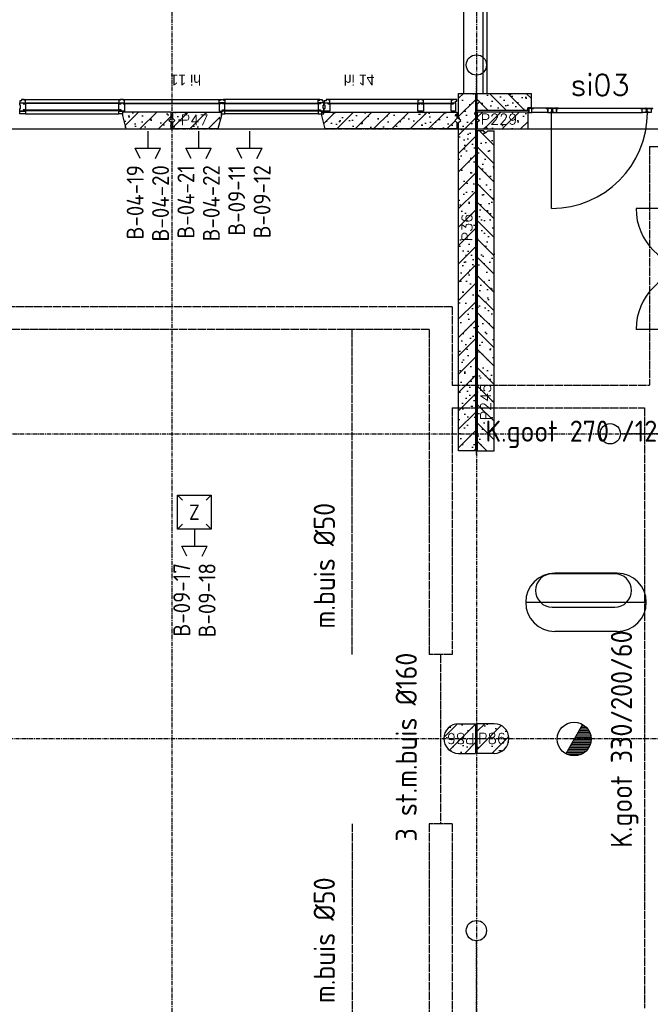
# Model space of a CAD drawing. Extents: x 0 to 1189, y 0 to 841.
# Tile 30 of 44: x 586 to 661, y 218 to 335. Entities that reach past the tile are written whole.
import ezdxf
from ezdxf.enums import TextEntityAlignment as Align

# ---------------------------------------------------------------- set-up
doc = ezdxf.new("R2010")
doc.units = 0
doc.header["$PDSIZE"] = 2
for name, pattern in [('AUSGEZOGEN', [0]), ('B0304', [6, 5, -0.5, 0, -0.5]), ('DASHDOT', [25.4, 12.7, -6.35, 0, -6.35]), ('E0001', [1, 1, 0])]:
    doc.linetypes.add(name, pattern=pattern)
doc.layers.get('0').update_dxf_attribs({"linetype": 'CONTINUOUS'})
for name, color, linetype in [('AB$1A---_ATTRIB', 9, 'CONTINUOUS'), ('AL$1A---_ALGEMEEN', 9, 'CONTINUOUS'), ('AT$1A---_TEKSTK', 15, 'CONTINUOUS'), ('EL65----_BEVEILIGING', 2, 'CONTINUOUS'), ('ET6130--_KANALISATIE', 7, 'CONTINUOUS'), ('GOTEN', 3, 'CONTINUOUS'), ('STRAMIEN', 1, 'CONTINUOUS'), ('VITELCODERING', 5, 'CONTINUOUS'), ('VITELDATA', 1, 'CONTINUOUS')]:
    doc.layers.add(name, color=color, linetype=linetype)
doc.styles.add('GBB_ISOT', font='b-gbt3.shx')
doc.styles.add('ROMANS', font='romans.shx', dxfattribs={"height": 300})
doc.styles.get("Standard").update_dxf_attribs({"font": 'ISO'})

# ---------------------------------------------------------------- blocks, each defined once
blk = doc.blocks.new('$DAT003')
for p, q in [((3.2, 0.9), (2, 1.5)), ((2, -1.5), (2, 1.5)), ((0, 0), (2, 0)), ((3.2, -0.9), (2, -1.5))]:
    blk.add_line(p, q)
blk = doc.blocks.new('30114')
at = {"layer": 'AL$1A---_ALGEMEEN', "color": 15, "linetype": 'AUSGEZOGEN'}
for p, q in [((-18.5, 3), (0, 3)), ((0, 1.5), (-18.5, 1.5)), ((0, 0), (-18.5, 0)), ((0, 21.22636), (0, 48.5)), ((0, 3), (0, 21.22636)), ((42, 1.5), (0, 1.5)), ((61.5, 0), (0, 0)), ((1.5, 50), (38.5, 50)), ((1.5, 21.22636), (1.5, 48.5)), ((1.5, 48.5), (38.5, 48.5)), ((1.5, 3), (1.5, 21.22636)), ((38.5, 48.5), (38.5, 43)), ((40, 48.5), (40, 43)), ((40, 43), (48.5, 43)), ((40, 41.5), (48.5, 41.5)), ((48.5, 8.5), (42, 8.5)), ((48.5, 7), (42, 7)), ((42, 3), (61.5, 3)), ((42, 1.5), (61.5, 1.5)), ((48.5, 41.5), (48.5, 21.22636)), ((48.5, 21.22636), (48.5, 8.5)), ((50, 41.5), (50, 21.22636)), ((50, 21.22636), (50, 8.5))]:
    blk.add_line(p, q, dxfattribs=at)
for centre, radius, start, end in [((-18.5, 1.5), 1.5, 90, 180), ((-18.5, 1.5), 1.5, 180, 270), ((1.5, 48.5), 1.5, 90, 180), ((0, 3), 1.5, 270, 0), ((38.5, 48.5), 1.5, 0, 90), ((40, 43), 1.5, 180, 270), ((42, 5), 3.5, 90, 180), ((42, 5), 3.5, 180, 270), ((42, 5), 2, 90, 180), ((42, 5), 2, 180, 270), ((48.5, 41.5), 1.5, 0, 90), ((48.5, 8.5), 1.5, 270, 0), ((61.5, 1.5), 1.5, 0, 90), ((61.5, 1.5), 1.5, 270, 0)]:
    blk.add_arc(centre, radius, start, end, dxfattribs=at)
blk = doc.blocks.new('30416')
at = {"layer": 'AL$1A---_ALGEMEEN', "color": 15, "linetype": 'AUSGEZOGEN'}
for p, q in [((-21.50002, 50), (9.86174, 50.00002)), ((-21.50002, 48.5), (-2.000015, 48.5)), ((-2.000015, 47), (-21.50002, 47)), ((-10, 31.0621), (-10, 41.5)), ((-10, 8.5), (-10, 31.0621)), ((-8.5, 43), (-2, 43)), ((-8.5, 41.5), (-2, 41.5)), ((-8.5, 31.0621), (-8.5, 41.5)), ((-8.5, 8.5), (-8.5, 31.0621)), ((0, 8.5), (-8.5, 8.5)), ((0, 7), (-8.5, 7)), ((-2.000015, 48.5), (9.86174, 48.5)), ((0, 1.5), (0, 7)), ((1.5, 1.5), (1.5, 7)), ((9.861786, 1.5), (1.5, 1.5)), ((9.861786, 0), (1.5, 0)), ((40, 1.500015), (9.861755, 1.5)), ((9.861786, 50), (38.5, 50.00002)), ((9.861786, 48.5), (38.5, 48.50002)), ((58.50002, 0.000015), (9.861786, 0)), ((38.5, 48.5), (38.5, 31.0621)), ((38.5, 31.06212), (38.5, 3.000015)), ((40, 48.5), (40, 31.0621)), ((40, 31.06212), (40, 3.000015)), ((40, 3.000015), (58.5, 3.000015)), ((58.50002, 1.500015), (40, 1.500015))]:
    blk.add_line(p, q, dxfattribs=at)
for centre, radius, start, end in [((-21.50002, 48.5), 1.5, 90, 180), ((-21.50002, 48.5), 1.5, 180, 270), ((-8.5, 41.5), 1.5, 90, 180), ((-8.5, 8.5), 1.5, 180, 270), ((-2.000015, 45), 3.5, 0, 90.00001), ((-2.000015, 45), 2, 0, 90.00001), ((-2.000015, 45), 3.5, 270, 0), ((-2.000015, 45), 2, 270, 0), ((0, 7), 1.5, 0, 90), ((1.5, 1.5), 1.5, 180, 270), ((38.5, 48.5), 1.5, 0, 90.00001), ((40, 3.000015), 1.5, 180, 270), ((58.50002, 1.500015), 1.5, 0, 90.00001), ((58.50002, 1.500015), 1.5, 270, 0)]:
    blk.add_arc(centre, radius, start, end, dxfattribs=at)
blk = doc.blocks.new('01564')
at = {"layer": 'AL$1A---_ALGEMEEN', "color": 15, "linetype": 'AUSGEZOGEN'}
for p, q in [((0, 1.5), (0, 48.5)), ((1.5, 50), (38.5, 50)), ((1.5, 1.5), (1.5, 48.5)), ((1.5, 48.5), (38.5, 48.5)), ((40, 1.5), (1.5, 1.5)), ((58.5, 0), (1.5, 0)), ((38.5, 48.5), (38.5, 3)), ((40, 48.5), (40, 3)), ((40, 3), (58.5, 3)), ((58.5, 1.5), (40, 1.5))]:
    blk.add_line(p, q, dxfattribs=at)
for centre, start, end in [((1.5, 48.5), 90, 180), ((1.5, 1.5), 180, 270), ((38.5, 48.5), 0, 90), ((40, 3), 180, 270), ((58.5, 1.5), 0, 90), ((58.5, 1.5), 270, 0)]:
    blk.add_arc(centre, 1.5, start, end, dxfattribs=at)
blk = doc.blocks.new('XREF_B-A3-II-114')
at = {"layer": 'AL$1A---_ALGEMEEN', "ltscale": 2}
h = blk.add_hatch(dxfattribs=at)
h.set_pattern_fill('PREFB', color=8, scale=8, angle=180, style=0)
h.set_pattern_definition([(225, (75283.26, 44216.29), (108.6116, -108.6116), []), (197, (75283.26, 44216.29), (-41.26, -127.7242), [0, -130.56, -73.92, 0, -107.52]), (228, (75283.26, 44216.29), (29.465, -129.875), [0, -129.28, 0, -131.84, 0, -106.24]), (251, (75283.26, 44216.29), (76.6585, -107.621), [0, -128, 0, -768, -105.28])])
h.paths.add_polyline_path([(75263, 44616), (75063, 44616), (75063, 44321), (75088, 44296), (75063, 44271), (75063, 40396), (75263, 40396)])
h = blk.add_hatch(dxfattribs=at)
h.set_pattern_fill('PREFB', color=8, scale=8, angle=180, style=0)
h.set_pattern_definition([(135, (78873.26, 44196.29), (108.6116, 108.6116), []), (163, (78873.26, 44196.29), (-41.26, 127.7242), [0, -130.56, -73.92, 0, -107.52]), (132, (78873.26, 44196.29), (29.465, 129.875), [0, -129.28, 0, -131.84, 0, -106.24]), (109, (78873.26, 44196.29), (76.6585, 107.621), [0, -128, 0, -768, -105.28])])
h.paths.add_polyline_path([(78663, 44416), (77576, 44416), (77576, 44446), (77533, 44446), (77533, 44616), (78663, 44616), (78663, 44541), (78638, 44516), (78663, 44491)])
h.paths.add_polyline_path([(75923, 44446), (75880, 44446), (75880, 44416), (75283, 44416), (75283, 44491), (75308, 44516), (75283, 44541), (75283, 44616), (75923, 44616)])
h = blk.add_hatch(dxfattribs=at)
h.set_pattern_fill('PREFB', color=8, scale=8, angle=180, style=0)
h.set_pattern_definition([(225, (64473.26, 44196.29), (108.6116, -108.6116), []), (197, (64473.26, 44196.29), (-41.26, -127.7242), [0, -130.56, -73.92, 0, -107.52]), (228, (64473.26, 44196.29), (29.465, -129.875), [0, -129.28, 0, -131.84, 0, -106.24]), (251, (64473.26, 44196.29), (76.6585, -107.6209), [0, -128, 0, -768, -105.28])])
h.paths.add_polyline_path([(65059, 44356), (65059, 44396), (64483, 44396), (64483, 44321), (64508, 44296), (64483, 44271), (64483, 44196), (65016, 44196)])
h.paths.add_polyline_path([(68264, 44356), (68264, 44396), (67882, 44396), (67882, 44356), (67925, 44196), (68221, 44196)])
h.paths.add_polyline_path([(71638, 44296), (71663, 44321), (71663, 44396), (71087, 44396), (71087, 44356), (71130, 44196), (71663, 44196), (71663, 44271)])
h = blk.add_hatch(dxfattribs=at)
h.set_pattern_fill('PREFB', color=8, scale=8, angle=180, style=0)
h.set_pattern_definition([(225, (75053.26, 44196.29), (108.6116, -108.6116), []), (197, (75053.26, 44196.29), (-41.26, -127.724), [0, -130.56, -73.92, 0, -107.52]), (228, (75053.26, 44196.29), (29.465, -129.875), [0, -129.28, 0, -131.84, 0, -106.24]), (251, (75053.26, 44196.29), (76.6585, -107.621), [0, -128, 0, -768, -105.28])])
h.paths.add_polyline_path([(72246, 44356), (72246, 44396), (71683, 44396), (71683, 44321), (71708, 44296), (71683, 44271), (71683, 44196), (72203, 44196)])
h.paths.add_polyline_path([(75018, 44296), (75043, 44321), (75043, 44396), (73444, 44396), (73444, 44356), (73487, 44196), (75043, 44196), (75043, 44271)])
h = blk.add_hatch(dxfattribs=at)
h.set_pattern_fill('PREFB', color=8, scale=8, angle=180, style=0)
h.set_pattern_definition([(225, (75273.26, 44196.29), (108.6116, -108.6116), []), (197, (75273.26, 44196.29), (-41.26, -127.724), [0, -130.56, -73.92, 0, -107.52]), (228, (75273.26, 44196.29), (29.465, -129.875), [0, -129.28, 0, -131.84, 0, -106.24]), (251, (75273.26, 44196.29), (76.6585, -107.621), [0, -128, 0, -768, -105.28])])
h.paths.add_polyline_path([(75880, 44396), (75283, 44396), (75283, 44321), (75308, 44296), (75283, 44271), (75283, 44196), (75358, 44196), (75383, 44221), (75408, 44196), (75880, 44196)])
h.paths.add_polyline_path([(78638, 44296), (78663, 44321), (78663, 44396), (77576, 44396), (77576, 44196), (78663, 44196), (78663, 44271)])
at = {"layer": 'AL$1A---_ALGEMEEN'}
h = blk.add_hatch(dxfattribs=at)
h.set_pattern_fill('PREFB', color=8, scale=8, angle=270, style=0)
h.set_pattern_definition([(315, (75273.26, 44196.29), (108.6116, 108.6116), []), (287, (75273.26, 44196.29), (127.7242, -41.26), [0, -130.56, -73.92, 0, -107.52]), (318, (75273.26, 44196.29), (129.875, 29.465), [0, -129.28, 0, -131.84, 0, -106.24]), (341, (75273.26, 44196.29), (107.621, 76.6585), [0, -128, 0, -768, -105.28])])
h.paths.add_polyline_path([(75283, 44176), (75283, 40396), (75483, 40396), (75483, 44176), (75408, 44176), (75383, 44151), (75358, 44176)])
at = {"layer": 'AL$1A---_ALGEMEEN', "ltscale": 2}
h = blk.add_hatch(dxfattribs=at)
h.set_pattern_fill('PREFB', color=8, scale=8, angle=360, style=0)
h.set_pattern_definition([(45, (75263.26, 36821.29), (-108.61, 108.61), []), (17, (75263.26, 36821.29), (41.26, 127.724), [0, -130.56, -73.92, 0, -107.52]), (48, (75263.26, 36821.29), (-29.465, 129.875), [0, -129.28, 0, -131.84, 0, -106.24]), (71, (75263.26, 36821.29), (-76.659, 107.62), [0, -128, 0, -768, -105.28])])
h.paths.add_polyline_path([(75063, 36821), (75263, 36821), (75263, 37171), (75063, 37171, 1)])
h = blk.add_hatch(dxfattribs=at)
h.set_pattern_fill('PREFB', color=8, scale=8, angle=180, style=0)
h.set_pattern_definition([(225, (75283.26, 37171.29), (108.61, -108.61), []), (197, (75283.26, 37171.29), (-41.26, -127.724), [0, -130.56, -73.92, 0, -107.52]), (228, (75283.26, 37171.29), (29.465, -129.875), [0, -129.28, 0, -131.84, 0, -106.24]), (251, (75283.26, 37171.29), (76.659, -107.62), [0, -128, 0, -768, -105.28])])
h.paths.add_polyline_path([(75483, 37171), (75283, 37171), (75283, 36821), (75483, 36821, 1)])
at = {"layer": 'AL$1A---_ALGEMEEN', "color": 8, "ltscale": 2}
for p, q in [((75120, 61776), (75120, 44616)), ((75348, 47648), (75348, 44616)), ((75398, 47648), (75398, 44616)), ((69915, 44545), (71064, 44545)), ((71087, 44545), (72249, 44545)), ((73421, 44545), (72282, 44545)), ((74993, 44545), (73525, 44545)), ((71066, 44502), (69924, 44502)), ((69924, 44498), (69924, 44502)), ((71066, 44498), (69924, 44498)), ((71066, 44498), (71066, 44502)), ((71105, 44502), (72242, 44502)), ((71105, 44498), (71105, 44502)), ((71105, 44498), (72242, 44498)), ((72242, 44498), (72242, 44502)), ((72280, 44498), (72280, 44502)), ((72280, 44502), (73423, 44502)), ((72280, 44498), (73423, 44498)), ((73423, 44498), (73423, 44502)), ((73520, 44502), (74600, 44502)), ((73520, 44498), (74600, 44498)), ((73524, 44498), (73524, 44502)), ((74600, 44498), (74600, 44502)), ((74630, 44502), (74995, 44502)), ((74630, 44498), (74630, 44502)), ((74630, 44498), (74995, 44498)), ((74998, 44498), (74998, 44502)), ((76097, 44441), (75949, 44441)), ((76242, 44441), (77215, 44441)), ((71066, 44418), (69923, 44418)), ((69923, 44410), (69923, 44418)), ((71066, 44410), (69923, 44410)), ((69942, 44376), (71047, 44376)), ((71066, 44410), (71066, 44418)), ((72280, 44418), (73423, 44418)), ((72280, 44410), (72280, 44418)), ((72280, 44410), (73423, 44410)), ((73404, 44376), (72299, 44376)), ((73423, 44410), (73423, 44418)), ((73478, 44406), (73475, 44406)), ((74611, 44406), (74608, 44406)), ((76117, 44391), (75929, 44391)), ((76162, 43258), (76162, 44391)), ((76222, 44391), (77235, 44391)), ((64483, 44196), (71663, 44196)), ((72203, 44196), (73487, 44196)), ((77862, 43258), (77161, 43258)), ((77862, 41829), (77161, 41829))]:
    blk.add_line(p, q, dxfattribs=at)
at = {"layer": 'AL$1A---_ALGEMEEN', "color": 8, "linetype": 'DASHDOT', "ltscale": 0.5}
for p, q in [((75273, 40352), (75273, 44832)), ((74863, 44196), (80193, 44196)), ((75094, 44196), (79574, 44196)), ((85129, 40596), (76976, 40596)), ((75273, 29552), (75273, 34607))]:
    blk.add_line(p, q, dxfattribs=at)
at = {"layer": 'AL$1A---_ALGEMEEN', "color": 8, "linetype": 'Continuous', "ltscale": 2}
for p, q in [((73525, 44545), (73495, 44545)), ((73495, 44545), (73495, 44530)), ((73525, 44535), (73525, 44545)), ((74631, 44545), (74598, 44545)), ((74598, 44545), (74598, 44535)), ((74631, 44535), (74631, 44545)), ((75043, 44545), (74993, 44545)), ((74993, 44545), (74993, 44535)), ((75043, 44535), (75043, 44545)), ((75063, 44616), (75263, 44616)), ((75063, 44321), (75063, 44616)), ((75263, 44616), (75263, 40396)), ((73495, 44530), (73475, 44530)), ((73475, 44530), (73475, 44506)), ((73475, 44506), (73542, 44506)), ((73475, 44494), (73475, 44506)), ((73475, 44506), (73515, 44506)), ((73475, 44476), (73475, 44494)), ((73475, 44494), (73475, 44494)), ((73484, 44476), (73475, 44476)), ((73475, 44422), (73475, 44436)), ((73475, 44436), (73484, 44436)), ((73484, 44436), (73484, 44476)), ((73515, 44506), (73515, 44494)), ((73515, 44494), (73542, 44494)), ((73542, 44535), (73525, 44535)), ((73542, 44506), (73542, 44535)), ((73542, 44494), (73542, 44410)), ((74598, 44535), (74581, 44535)), ((74581, 44535), (74581, 44506)), ((74581, 44506), (74648, 44506)), ((74581, 44466), (74581, 44494)), ((74581, 44494), (74608, 44494)), ((74581, 44406), (74581, 44466)), ((74608, 44494), (74608, 44506)), ((74608, 44506), (74621, 44506)), ((74621, 44506), (74621, 44494)), ((74621, 44494), (74648, 44494)), ((74648, 44535), (74631, 44535)), ((74648, 44506), (74648, 44535)), ((74648, 44494), (74648, 44410)), ((74993, 44535), (74976, 44535)), ((74976, 44535), (74976, 44506)), ((74976, 44506), (75026, 44506)), ((74976, 44466), (74976, 44494)), ((74976, 44494), (75003, 44494)), ((74976, 44406), (74976, 44466)), ((75003, 44494), (75003, 44506)), ((75003, 44506), (75026, 44506)), ((75026, 44506), (75026, 44523)), ((75026, 44523), (75043, 44523)), ((75026, 44506), (75026, 44494)), ((75026, 44494), (75026, 44494)), ((75026, 44494), (75026, 44426)), ((75026, 44426), (75026, 44406)), ((75043, 44523), (75043, 44535)), ((75043, 44535), (75043, 44535)), ((71663, 44396), (71087, 44396)), ((71087, 44396), (71087, 44356)), ((71087, 44356), (71130, 44196)), ((71663, 44321), (71663, 44396)), ((71683, 44396), (72259, 44396)), ((71683, 44321), (71683, 44396)), ((72259, 44356), (72216, 44196)), ((72259, 44356), (72259, 44396)), ((73444, 44356), (73444, 44396)), ((73444, 44396), (75043, 44396)), ((73487, 44196), (73444, 44356)), ((73475, 44406), (73475, 44422)), ((73475, 44422), (73475, 44422)), ((73515, 44406), (73478, 44406)), ((73542, 44406), (73515, 44406)), ((73515, 44406), (73515, 44406)), ((73542, 44410), (73542, 44406)), ((74608, 44406), (74581, 44406)), ((74608, 44406), (74608, 44406)), ((74621, 44406), (74611, 44406)), ((74648, 44406), (74621, 44406)), ((74621, 44406), (74621, 44406)), ((74648, 44410), (74648, 44406)), ((75003, 44406), (74976, 44406)), ((75003, 44406), (75003, 44406)), ((75006, 44406), (75003, 44406)), ((75026, 44406), (75006, 44406)), ((75043, 44396), (75043, 44321)), ((75088, 44296), (75063, 44321)), ((71130, 44196), (71663, 44196)), ((71663, 44196), (71663, 44271)), ((71683, 44196), (71683, 44271)), ((72216, 44196), (71683, 44196)), ((75043, 44196), (73487, 44196)), ((75043, 44271), (75043, 44196)), ((75063, 44271), (75088, 44296)), ((75063, 40396), (75063, 44271)), ((75263, 40396), (75063, 40396)), ((75063, 37171), (75263, 37171)), ((75263, 37171), (75263, 36821)), ((75483, 37171), (75283, 37171)), ((75283, 36821), (75283, 37171)), ((75063, 36821), (75263, 36821)), ((75483, 36821), (75283, 36821))]:
    blk.add_line(p, q, dxfattribs=at)
at = {"layer": 'AL$1A---_ALGEMEEN', "color": 8, "linetype": 'Continuous'}
for p, q in [((75283, 44541), (75283, 44616)), ((75283, 44616), (75923, 44616)), ((75923, 44446), (75923, 44616)), ((75308, 44516), (75283, 44541)), ((75283, 44491), (75308, 44516)), ((75283, 44416), (75283, 44491)), ((75880, 44416), (75880, 44446)), ((75923, 44446), (75880, 44446)), ((75880, 44416), (75283, 44416)), ((75880, 44396), (75283, 44396)), ((75283, 44396), (75283, 44321)), ((75283, 44321), (75308, 44296)), ((75880, 44396), (75880, 44196)), ((75308, 44296), (75283, 44271)), ((75283, 44271), (75283, 44196)), ((75283, 44196), (75358, 44196)), ((75358, 44196), (75383, 44221)), ((75383, 44221), (75408, 44196)), ((75408, 44196), (75880, 44196)), ((75283, 44176), (75283, 40396)), ((75358, 44176), (75283, 44176)), ((75358, 44176), (75383, 44151)), ((75383, 44151), (75408, 44176)), ((75408, 44176), (75483, 44176)), ((75483, 40396), (75483, 44176)), ((75283, 40396), (75483, 40396))]:
    blk.add_line(p, q, dxfattribs=at)
at = {"layer": 'AL$1A---_ALGEMEEN', "color": 8, "linetype": 'ByBlock'}
for p, q in [((76909, 38943), (76170, 38943)), ((76939, 38949), (76199, 38949)), ((75856, 38605), (77282, 38605)), ((76910, 38544), (76170, 38544)), ((76939, 38262), (76199, 38262))]:
    blk.add_line(p, q, dxfattribs=at)
at = {"layer": 'AL$1A---_ALGEMEEN', "color": 8, "linetype": 'Continuous', "ltscale": 2}
for points in [[(69875, 44506), (69942, 44506), (69942, 44535), (69925, 44535), (69925, 44545), (69895, 44545), (69895, 44530), (69875, 44530), (69875, 44506)], [(71047, 44506), (71114, 44506), (71114, 44535), (71097, 44535), (71097, 44545), (71064, 44545), (71064, 44535), (71047, 44535), (71047, 44506)], [(72299, 44506), (72232, 44506), (72232, 44535), (72249, 44535), (72249, 44545), (72282, 44545), (72282, 44535), (72299, 44535), (72299, 44506)], [(73471, 44506), (73404, 44506), (73404, 44535), (73421, 44535), (73421, 44545), (73451, 44545), (73451, 44530), (73471, 44530), (73471, 44506)], [(69942, 44406), (69942, 44376), (69875, 44376), (69875, 44406), (69942, 44406)], [(71087, 44406), (71087, 44376), (71047, 44376), (71047, 44406), (71087, 44406)], [(71663, 44271), (71638, 44296), (71663, 44321)], [(71683, 44321), (71708, 44296), (71683, 44271)], [(72260, 44406), (72260, 44376), (72300, 44376), (72300, 44406), (72260, 44406)], [(73404, 44406), (73404, 44376), (73471, 44376), (73471, 44406), (73404, 44406)], [(75043, 44271), (75018, 44296), (75043, 44321)]]:
    blk.add_lwpolyline(points, dxfattribs=at)
for points in [[(69875, 44406), (69875, 44422), (69875, 44422), (69875, 44436), (69884, 44436), (69884, 44476), (69875, 44476), (69875, 44494), (69875, 44494), (69875, 44506), (69915, 44506), (69915, 44494), (69942, 44494), (69942, 44426), (69942, 44422), (69915, 44422), (69915, 44406), (69878, 44406)], [(71074, 44406), (71074, 44422), (71047, 44422), (71047, 44466), (71047, 44494), (71074, 44494), (71074, 44506), (71097, 44506), (71097, 44494), (71114, 44494), (71114, 44426), (71114, 44406), (71077, 44406)], [(72273, 44406), (72273, 44422), (72300, 44422), (72300, 44466), (72300, 44494), (72273, 44494), (72273, 44506), (72250, 44506), (72250, 44494), (72233, 44494), (72233, 44426), (72233, 44406), (72270, 44406)], [(73471, 44406), (73471, 44422), (73471, 44422), (73471, 44436), (73462, 44436), (73462, 44476), (73471, 44476), (73471, 44494), (73471, 44494), (73471, 44506), (73431, 44506), (73431, 44494), (73404, 44494), (73404, 44426), (73404, 44422), (73431, 44422), (73431, 44406), (73468, 44406)]]:
    blk.add_lwpolyline(points, close=True, dxfattribs=at)
for centre in [(75273, 44952), (76856, 40596), (75273, 34727)]:
    blk.add_circle(centre, 120, dxfattribs=at)
at = {"layer": 'AL$1A---_ALGEMEEN', "color": 8, "ltscale": 2}
for centre, radius, start, end in [((76162, 44391), 1133, 270, 0), ((77862, 43258), 701, 180, 270), ((77862, 41829), 701, 90, 180)]:
    blk.add_arc(centre, radius, start, end, dxfattribs=at)
at = {"layer": 'AL$1A---_ALGEMEEN', "color": 8, "linetype": 'ByBlock'}
for centre, radius, start, end in [((76199, 38605), 343, 90, 270), ((76170, 38745), 198, 90, 270), ((76909, 38745), 198, 270, 90), ((76939, 38605), 343, 270, 90)]:
    blk.add_arc(centre, radius, start, end, dxfattribs=at)
at = {"layer": 'AL$1A---_ALGEMEEN', "color": 8, "linetype": 'Continuous', "ltscale": 2}
for centre, start, end in [((75063, 36996), 90, 270), ((75483, 36996), 270, 90)]:
    blk.add_arc(centre, 175, start, end, dxfattribs=at)
for p in [(75273, 44196), (75273, 44196), (75273, 44196), (75273, 40596)]:
    blk.add_point(p, dxfattribs=at)
at = {"layer": 'STRAMIEN', "color": 8, "linetype": 'B0304', "ltscale": 10}
for p, q in [((71673, 85496), (71673, 24869)), ((75273, 85496), (75273, 24869)), ((21073, 44196), (107983, 44196)), ((21073, 40596), (107983, 40596)), ((21023, 36996), (107938, 36996))]:
    blk.add_line(p, q, dxfattribs=at)
at = {"layer": 'AL$1A---_ALGEMEEN', "color": 8, "ltscale": 2, "xscale": -1, "rotation": 180}
for name, p in [('01564', (75890, 44441)), ('30114', (76115, 44441)), ('30416', (76183, 44441))]:
    blk.add_blockref(name, p, dxfattribs=at)
at = {"layer": 'AL$1A---_ALGEMEEN', "color": 8, "ltscale": 2, "rotation": 180}
for name, p in [('30416', (77273, 44441)), ('30114', (77341, 44441))]:
    blk.add_blockref(name, p, dxfattribs=at)
at = {"layer": 'AB$1A---_ATTRIB', "color": 8, "linetype": 'Continuous', "style": 'ROMANS'}
for tag, p, height in [('RUIMTENUMMER', (87442, 75784), 200), ('PEILMAAT', (87388, 75527), 150), ('RUIMTENUMMER', (26337, 75275), 200), ('PEILMAAT', (26282, 75018), 150), ('RUIMTENUMMER', (28654, 73979), 200), ('PEILMAAT', (28600, 73722), 150), ('RUIMTENUMMER', (26337, 72872), 200), ('PEILMAAT', (26282, 72614), 150), ('RUIMTENUMMER', (87442, 71085), 200), ('PEILMAAT', (87388, 70827), 150), ('RUIMTENUMMER', (26601, 70494), 200), ('RUIMTENUMMER', (44704, 70494), 200), ('RUIMTENUMMER', (63062, 70494), 200), ('PEILMAAT', (26547, 70236), 150), ('PEILMAAT', (44650, 70236), 150), ('PEILMAAT', (63008, 70236), 150), ('RUIMTENUMMER', (25709, 68386), 200), ('PEILMAAT', (25654, 68128), 150), ('RUIMTENUMMER', (87442, 66868), 200), ('PEILMAAT', (87388, 66611), 150), ('RUIMTENUMMER', (86686, 65335), 200), ('RUIMTENUMMER', (28777, 65054), 200), ('RUIMTENUMMER', (78665, 65032), 200), ('PEILMAAT', (86631, 65078), 150), ('PEILMAAT', (28722, 64796), 150), ('PEILMAAT', (78611, 64774), 150), ('RUIMTENUMMER', (94007, 64082), 200), ('RUIMTENUMMER', (76130, 63992), 200), ('RUIMTENUMMER', (81543, 63992), 200), ('PEILMAAT', (93953, 63824), 150), ('PEILMAAT', (76076, 63734), 150), ('PEILMAAT', (81488, 63734), 150), ('RUIMTENUMMER', (84341, 63737), 200), ('RUIMTENUMMER', (87793, 63737), 200), ('PEILMAAT', (84286, 63479), 150), ('PEILMAAT', (87738, 63479), 150), ('RUIMTENUMMER', (91439, 63158), 200), ('RUIMTENUMMER', (28777, 63059), 200), ('RUIMTENUMMER', (78665, 63062), 200), ('PEILMAAT', (91385, 62901), 150), ('PEILMAAT', (28722, 62801), 150), ('PEILMAAT', (78611, 62805), 150), ('RUIMTENUMMER', (84600, 60368), 200), ('PEILMAAT', (84546, 60111), 150), ('RUIMTENUMMER', (76130, 53241), 200), ('RUIMTENUMMER', (84607, 53241), 200), ('RUIMTENUMMER', (30604, 53028), 200), ('RUIMTENUMMER', (54379, 53028), 200), ('PEILMAAT', (76076, 52984), 150), ('PEILMAAT', (84553, 52984), 150), ('PEILMAAT', (30550, 52771), 150), ('PEILMAAT', (54325, 52771), 150), ('RUIMTENUMMER', (93702, 49263), 200), ('PEILMAAT', (93647, 49005), 150), ('RUIMTENUMMER', (84528, 46579), 200), ('PEILMAAT', (84474, 46322), 150), ('RUIMTENUMMER', (81571, 43181), 200), ('RUIMTENUMMER', (78360, 43177), 200), ('RUIMTENUMMER', (26316, 42849), 200), ('PEILMAAT', (78306, 42920), 150), ('PEILMAAT', (81517, 42924), 150), ('PEILMAAT', (26262, 42592), 150), ('RUIMTENUMMER', (28812, 41377), 200), ('PEILMAAT', (28757, 41119), 150), ('RUIMTENUMMER', (26316, 40511), 200), ('PEILMAAT', (26262, 40253), 150), ('RUIMTENUMMER', (84742, 39845), 200), ('PEILMAAT', (84687, 39588), 150), ('RUIMTENUMMER', (76067, 38649), 200), ('PEILMAAT', (76012, 38391), 150), ('RUIMTENUMMER', (79485, 38210), 200), ('RUIMTENUMMER', (81709, 38210), 200), ('RUIMTENUMMER', (26547, 38136), 200), ('PEILMAAT', (79430, 37952), 150), ('PEILMAAT', (81654, 37952), 150), ('PEILMAAT', (26493, 37878), 150), ('RUIMTENUMMER', (44826, 37734), 200), ('RUIMTENUMMER', (62880, 37734), 200), ('PEILMAAT', (44772, 37477), 150), ('PEILMAAT', (62825, 37477), 150), ('RUIMTENUMMER', (80669, 36367), 200), ('RUIMTENUMMER', (25342, 36256), 200), ('PEILMAAT', (80614, 36109), 150), ('PEILMAAT', (25288, 35999), 150), ('RUIMTENUMMER', (91184, 35271), 200), ('RUIMTENUMMER', (98529, 35271), 200), ('PEILMAAT', (91129, 35013), 150), ('PEILMAAT', (98475, 35013), 150), ('RUIMTENUMMER', (28777, 32678), 200), ('RUIMTENUMMER', (80669, 32690), 200), ('PEILMAAT', (28723, 32420), 150), ('PEILMAAT', (80614, 32433), 150), ('RUIMTENUMMER', (28777, 30449), 200), ('PEILMAAT', (28723, 30192), 150), ('RUIMTENUMMER', (81104, 27867), 200), ('RUIMTENUMMER', (83871, 27864), 200), ('PEILMAAT', (81049, 27610), 150), ('PEILMAAT', (83817, 27607), 150)]:
    blk.add_attdef(tag, p, '', height=height, dxfattribs=at)
for tag, p, height in [('RUIMTENUMMER', (25294, 72567), 200), ('PEILMAAT', (25552, 72512), 150), ('RUIMTENUMMER', (25280, 40147), 200), ('PEILMAAT', (25537, 40093), 150)]:
    blk.add_attdef(tag, p, '', height=height, rotation=90, dxfattribs=at)
at = {"layer": 'AT$1A---_TEKSTK', "color": 8, "ltscale": 2}
for s, rotation, style, p in [('hi 11', 180, 'GBB_ISOT', (72018, 44838)), ('P36', 90, 'ROMANS', (75225, 42868)), ('P245', 90, 'ROMANS', (75445, 40753)), ('P86', 180, 'ROMANS', (75253, 37058))]:
    blk.add_text(s, height=125, rotation=rotation, dxfattribs=dict(at, style=style)).set_placement(p)
at = {"layer": 'AT$1A---_TEKSTK', "color": 8, "ltscale": 2, "style": 'GBB_ISOT', "oblique": -180, "text_generation_flag": 4}
blk.add_text('hi 14', height=125, dxfattribs=at).set_placement((73705, 44838))
at = {"layer": 'AT$1A---_TEKSTK', "color": 8, "ltscale": 2, "style": 'ROMANS'}
for s, height, p in [('si03', 250, (76388, 44591)), ('P47', 125, (71778, 44240)), ('P229', 125, (75323, 44249)), ('P86', 125, (75294, 36935))]:
    blk.add_text(s, height=height, dxfattribs=at).set_placement(p)
blk = doc.blocks.new('ESDRM')
blk.add_line((1, 1.73), (-1, -1.73))
at = {"color": 0}
for p, q in [((0.69, 1.2), (1.6, 1.2)), ((0.81, 1.4), (1.43, 1.4)), ((0.92, 1.6), (1.2, 1.6)), ((0, 0), (2, 0)), ((0.12, 0.2), (1.99, 0.2)), ((0.23, 0.4), (1.96, 0.4)), ((0.35, 0.6), (1.91, 0.6)), ((0.46, 0.8), (1.83, 0.8)), ((0.58, 1), (1.73, 1)), ((-0.58, -1), (1.73, -1)), ((-0.46, -0.8), (1.83, -0.8)), ((-0.35, -0.6), (1.91, -0.6)), ((-0.23, -0.4), (1.96, -0.4)), ((-0.12, -0.2), (1.99, -0.2)), ((-0.92, -1.6), (1.2, -1.6)), ((-0.87, -1.8), (0.87, -1.8)), ((-0.81, -1.4), (1.43, -1.4)), ((-0.69, -1.2), (1.6, -1.2))]:
    blk.add_line(p, q, dxfattribs=at)
blk.add_circle((0, 0), 2)
blk.add_attdef('GROEPSNUMMER', (3.22, -1.28), '', height=2.5)
blk = doc.blocks.new('DAT030')
for p, q in [((-2, 2), (-1.41, 1.41)), ((-2, -2), (-2, 2)), ((-2, 2), (2, 2)), ((2, 2), (1.41, 1.41)), ((2, 2), (2, -2)), ((-1.41, -1.41), (-2, -2)), ((2, -2), (-2, -2)), ((1.41, -1.41), (2, -2))]:
    blk.add_line(p, q)
at = {"color": 4}
blk.add_attdef('NR', text='', height=1.8, dxfattribs=at).set_placement((0, 0), align=Align.MIDDLE)

msp = doc.modelspace()

# ---------------------------------------------------------------- linework, layer by layer
at = {"layer": 'GOTEN', "linetype": 'E0001'}
for p, q in [((660.8, 319.72), (685.03, 319.72)), ((660.8, 319.72), (660.8, 291.52)), ((637.46, 300.77), (173.82, 300.77)), ((637.46, 300.77), (637.46, 291.52)), ((634.76, 298.07), (494.7, 298.07)), ((634.76, 298.07), (634.76, 259.71)), ((637.46, 291.52), (660.8, 291.52)), ((637.46, 288.82), (660.2, 288.82)), ((637.46, 288.82), (637.46, 259.71)), ((660.2, 288.82), (660.2, 217.92)), ((637.46, 259.71), (634.76, 259.71)), ((637.46, 239.71), (634.76, 239.71)), ((634.76, 239.71), (634.76, 201.35)), ((637.46, 239.71), (637.46, 198.65))]:
    msp.add_line(p, q, dxfattribs=at)
at = {"layer": 'GOTEN', "color": 4, "linetype": 'E0001'}
for p, q in [((625.67, 259.71), (625.67, 298.07)), ((636.11, 259.71), (636.11, 239.71)), ((625.67, 239.71), (625.67, 201.35))]:
    msp.add_line(p, q, dxfattribs=at)

# ---------------------------------------------------------------- block references
at = {"xscale": 0.01, "yscale": 0.01, "zscale": 0.01}
msp.add_blockref('XREF_B-A3-II-114', (-112.39, -120.19), dxfattribs=at)
at = {"layer": 'EL65----_BEVEILIGING', "linetype": 'E0001'}
msp.add_blockref('ESDRM', (651.9, 249.71), dxfattribs=at)
at = {"layer": 'VITELDATA', "rotation": 270}
for p in [(601.5, 321.5), (607.5, 321.5), (613.5, 321.5), (607, 274.5)]:
    msp.add_blockref('$DAT003', p, dxfattribs=at)
at = {"layer": 'VITELDATA'}
msp.add_blockref('DAT030', (607, 276.5), dxfattribs=at).add_auto_attribs({'NR': 'Z'})

# ---------------------------------------------------------------- texts
at = {"layer": 'ET6130--_KANALISATIE', "color": 2, "linetype": 'E0001'}
msp.add_text('K.goot 270 /120/60', height=2.5, dxfattribs=at).set_placement((641.4, 284.83))
for s, p in [('m.buis %%C50', (623.61, 262.76)), ('K.goot 330/200/60', (658.74, 236.86)), ('3 st.m.buis %%C160', (633.3, 237.6)), ('m.buis %%C50', (623.61, 218.52))]:
    msp.add_text(s, height=2.5, rotation=90, dxfattribs=at).set_placement(p)
at = {"layer": 'VITELCODERING'}
for s, p in [('B-04-19', (601, 317.5)), ('B-04-20', (604, 317.5)), ('B-04-21', (607, 317.5)), ('B-04-22', (610, 317.5)), ('B-09-11', (613, 317.5)), ('B-09-12', (616, 317.5)), ('B-09-17', (606.5, 270.5)), ('B-09-18', (609.5, 270.5))]:
    msp.add_text(s, height=2, rotation=90, dxfattribs=at).set_placement(p, align=Align.RIGHT)

doc.saveas('drawing.dxf')
